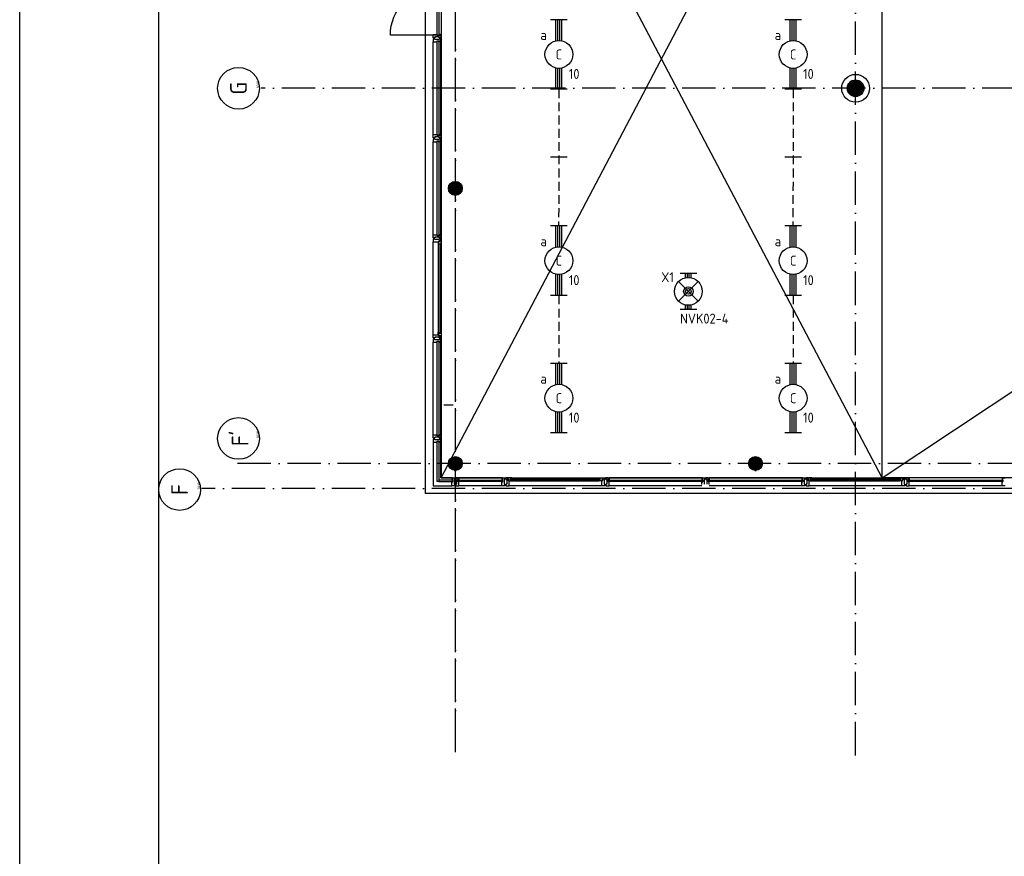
# Model space of a CAD drawing. Header units: millimetres. Extents: x 90707 to 259985, y -1262 to 84291.
# Tile 7 of 85: x 90707 to 108422, y 34992 to 50041. Entities that reach past the tile are written whole.
import ezdxf
from ezdxf.enums import TextEntityAlignment as Align

# ---------------------------------------------------------------- set-up
doc = ezdxf.new("R2010")
doc.units = ezdxf.units.MM
doc.header["$LTSCALE"] = 100
doc.linetypes.add('DASHDOT', pattern=[9, 6, -1.5, 0, -1.5])
doc.linetypes.add('HIDDEN', pattern=[9.525, 6.35, -3.175])
doc.layers.get('0').update_dxf_attribs({"linetype": 'CONTINUOUS'})
for name, color, linetype in [('AL$1----_ALGEMEEN', 7, 'CONTINUOUS'), ('AL$7----_STRAMIEN', 1, 'DASHDOT'), ('AL$8----_HULPKOLOM', 2, 'CONTINUOUS'), ('AL21----_BUITENWAND', 4, 'CONTINUOUS'), ('AL28----_KONSTRUKTIE', 3, 'CONTINUOUS'), ('AL31----_BUITENKOZ', 7, 'CONTINUOUS'), ('ALN-----_BLOCKNAAM', 2, 'CONTINUOUS'), ('ALXAA---_GEWBETON', 12, 'CONTINUOUS'), ('ALXOU---_GLAS', 7, 'CONTINUOUS'), ('EB63101-_ATTRIB', 2, 'CONTINUOUS'), ('EB63501-_ATTRIB', 2, 'CONTINUOUS'), ('EL63101-_LICHT-ARM', 3, 'CONTINUOUS'), ('EL63501-_NOODVRL-ARM', 3, 'CONTINUOUS'), ('EL6441--_DATACOM', 3, 'CONTINUOUS'), ('KABELGOOT', 8, 'CONTINUOUS'), ('LIJN025', 10, 'CONTINUOUS'), ('LIJN035', 50, 'CONTINUOUS'), ('LIJN050', 90, 'CONTINUOUS'), ('TEKST25', 10, 'CONTINUOUS'), ('TEKST35', 50, 'CONTINUOUS'), ('TEKST50', 90, 'CONTINUOUS'), ('VOLGNUMMER', 7, 'CONTINUOUS')]:
    doc.layers.add(name, color=color, linetype=linetype)
doc.styles.add('1_8', font='ISO', dxfattribs={"height": 1.8})
doc.styles.add('ISO', font='ISO.SHX')
doc.styles.add('NORATT', font='isocp.shx')
doc.styles.add('ROMAND', font='romand')
doc.styles.get("Standard").update_dxf_attribs({"font": 'iso.shx'})

# ---------------------------------------------------------------- blocks, each defined once
blk = doc.blocks.new('A0-GE')
at = {"layer": 'LIJN025'}
blk.add_lwpolyline([(1500, 841), (1500, 0), (0, 0), (0, 841)], close=True, dxfattribs=at)
at = {"layer": 'LIJN050', "const_width": 0.2}
blk.add_lwpolyline([(1495, 836), (25, 836), (25, 5), (1495, 5)], close=True, dxfattribs=at)
at = {"layer": 'TEKST25', "style": 'ROMAND', "width": 2.899115}
blk.add_attdef('STATUS', text='', height=2.5, dxfattribs=at).set_placement((1454, 71.5), (1493, 71.5), align=Align.FIT)
at = {"layer": 'TEKST25', "style": 'ISO'}
for tag, p in [('E', (1455.25, 66)), ('NAAM-E', (1466.75, 66)), ('DATUM-E', (1485, 66)), ('D', (1455.25, 61)), ('NAAM-D', (1466.75, 61)), ('DATUM-D', (1485, 61)), ('C', (1455.25, 56)), ('NAAM-C', (1466.75, 56)), ('DATUM-C', (1485, 56)), ('B', (1455.25, 51)), ('NAAM-B', (1466.75, 51)), ('DATUM-B', (1485, 51)), ('A', (1455.25, 46)), ('NAAM-A', (1466.75, 46)), ('DATUM-A', (1485, 46))]:
    blk.add_attdef(tag, text='', height=2.5, dxfattribs=at).set_placement(p, align=Align.CENTER)
for tag, p in [('DATUM', (1332.75, 36.25)), ('SCHAAL', (1368, 36.25)), ('GETEKEND', (1398.25, 36.25)), ('GECONTOL.', (1433, 36.25)), ('FORMAAT', (1463.25, 28.25))]:
    blk.add_attdef(tag, p, '', height=2.5, dxfattribs=at)
at = {"layer": 'TEKST35', "style": 'ISO'}
for tag, p in [('PROJECT', (1334.5, 72.5)), ('PLAATS', (1334.5, 63.5)), ('INSTALLATIE-REGEL1', (1334.5, 52.5)), ('INSTALLATIE-REGEL2', (1334.5, 43.5))]:
    blk.add_attdef(tag, p, '', height=4, dxfattribs=at)
blk.add_attdef('PROJ.NR.', text='', height=4, dxfattribs=at).set_placement((1481, 23), align=Align.CENTER)
at = {"layer": 'TEKST50', "style": 'ISO'}
blk.add_attdef('FILE-NAAM', text='', height=5, dxfattribs=at).set_placement((1473.5, 7.5), align=Align.CENTER)
blk = doc.blocks.new('EJ3T01')
at = {"color": 0}
for p, q in [((-3.25, -1.5), (-3.25, 1.5)), ((-3.25, 0.52), (-2.44, 0.52)), ((-3.25, 0.17), (-2.49, 0.17)), ((-1.77, 1.77), (1.77, -1.77)), ((1.77, 1.77), (-1.77, -1.77)), ((2.44, 0.52), (3.25, 0.52)), ((2.49, 0.17), (3.25, 0.17)), ((3.25, -1.5), (3.25, 1.5)), ((-3.25, -0.17), (-2.49, -0.17)), ((-3.25, -0.52), (-2.44, -0.52)), ((2.44, -0.52), (3.25, -0.52)), ((2.49, -0.17), (3.25, -0.17))]:
    blk.add_line(p, q, dxfattribs=at)
at = {"color": 6}
blk.add_lwpolyline([(1.77, -1.77), (1.75, -1.75)], dxfattribs=at)
at = {"color": 0}
for radius in [2.5, 0.85, 0.5]:
    blk.add_circle((0, 0), radius, dxfattribs=at)
at = {"color": 6, "style": '1_8'}
for tag, flags, p in [('A_CODE', 8, (-3.5, 2.75)), ('SCHAK', 8, (3.5, 2.75)), ('GROEP', 8, (-3.5, -2.75)), ('KAST', 9, (3.5, -2.75))]:
    blk.add_attdef(tag, text='', height=1.8, dxfattribs=dict(at, flags=flags)).set_placement(p, align=Align.MIDDLE)
blk = doc.blocks.new('EJ3T20')
at = {"color": 0}
for p, q in [((-6.25, -1.5), (-6.25, 1.5)), ((-6.25, -1.5), (-6.25, 1.5)), ((-6.25, 0.52), (-2.44, 0.52)), ((-6.25, 0.52), (-2.44, 0.52)), ((-6.25, 0.17), (-2.49, 0.17)), ((-6.25, 0.17), (-2.49, 0.17)), ((2.44, 0.52), (6.25, 0.52)), ((2.44, 0.52), (6.25, 0.52)), ((2.49, 0.17), (6.25, 0.17)), ((2.49, 0.17), (6.25, 0.17)), ((6.25, -1.5), (6.25, 1.5)), ((6.25, -1.5), (6.25, 1.5)), ((-6.25, -0.17), (-2.49, -0.17)), ((-6.25, -0.17), (-2.49, -0.17)), ((-6.25, -0.52), (-2.44, -0.52)), ((-6.25, -0.52), (-2.44, -0.52)), ((2.44, -0.52), (6.25, -0.52)), ((2.44, -0.52), (6.25, -0.52)), ((2.49, -0.17), (6.25, -0.17)), ((2.49, -0.17), (6.25, -0.17))]:
    blk.add_line(p, q, dxfattribs=at)
blk.add_circle((0, 0), 2.5, dxfattribs=at)
blk.add_circle((0, 0), 2.5, dxfattribs=at)
at = {"style": 'NORATT', "flags": 9}
blk.add_attdef('GELIJK', text='', height=1.8, dxfattribs=at).set_placement((3.5, 5), align=Align.MIDDLE_CENTER)
at = {"color": 6}
for tag, style, flags, p in [('SCHAK', 'NORATT', 8, (3.5, 2.75)), ('SCHAK', '1_8', 8, (3.5, 2.75)), ('A_CODE', 'NORATT', 8, (0, 0)), ('A_CODE', '1_8', 8, (0, 0)), ('GROEP', 'NORATT', 8, (-3.5, -2.75)), ('GROEP', '1_8', 8, (-3.5, -2.75)), ('KAST', 'NORATT', 9, (3.5, -2.75)), ('KAST', '1_8', 9, (3.5, -2.75))]:
    blk.add_attdef(tag, text='', height=1.8, dxfattribs=dict(at, style=style, flags=flags)).set_placement(p, align=Align.MIDDLE)
blk = doc.blocks.new('1010')
at = {"layer": 'AL$7----_STRAMIEN', "color": 7, "linetype": 'Continuous'}
blk.add_circle((0, 750), 750, dxfattribs=at)
at = {"layer": 'AL$7----_STRAMIEN', "color": 3, "linetype": 'Continuous'}
blk.add_attdef('STR-NAAM', text='', height=600, rotation=360, dxfattribs=at).set_placement((0, 750), align=Align.MIDDLE)
at = {"layer": 'ALN-----_BLOCKNAAM', "linetype": 'Continuous'}
blk.add_text('1010', height=100, dxfattribs=at).set_placement((0, 0))
blk = doc.blocks.new('A$Cca306792')
at = {"layer": 'AL$1----_ALGEMEEN', "color": 8}
for p, q in [((7171, 43063), (15105, 58136)), ((15105, 43063), (7171, 58135)), ((7171, 58135), (7171, 43063)), ((15105, 43063), (15105, 58136)), ((15105, 43063), (32566, 54657)), ((15105, 43063), (15105, 54657)), ((7171, 43063), (15105, 43063)), ((32566, 43059), (15105, 43063))]:
    blk.add_line(p, q, dxfattribs=at)
at = {"layer": 'AL$7----_STRAMIEN', "color": 1}
for points in [[(7428, 38313), (7428, 78902)], [(7428, 38128), (7428, 78717)], [(14628, 38070), (14628, 78659)], [(146222, 50070), (3931, 50070)], [(135522, 43320), (3452, 43320)], [(146222, 42870), (2867, 42870)]]:
    blk.add_lwpolyline(points, dxfattribs=at)
at = {"layer": 'AL$8----_HULPKOLOM', "color": 8}
blk.add_circle((14628, 50070), 250, dxfattribs=at)
blk.add_circle((14628, 50070), 250, dxfattribs=at)
at = {"layer": 'AL21----_BUITENWAND', "color": 8}
for p, q in [((6888, 42780), (6888, 58020)), ((35328, 42780), (6888, 42780))]:
    blk.add_line(p, q, dxfattribs=at)
at = {"layer": 'AL28----_KONSTRUKTIE', "color": 8}
for centre, radius in [((14628, 50070), 150), ((14628, 50070), 150), ((7428, 48270), 125), ((7428, 48270), 125), ((7428, 43320), 125), ((7428, 43320), 125), ((12828, 43320), 125), ((12828, 43320), 125)]:
    blk.add_circle(centre, radius, dxfattribs=at)
at = {"layer": 'AL31----_BUITENKOZ', "color": 8, "linetype": 'Continuous'}
for p, q in [((7035, 50961), (7029, 50961)), ((7029, 50961), (7029, 50942)), ((7029, 50942), (7029, 50905)), ((7029, 50905), (7036, 50905)), ((7049, 50961), (7035, 50961)), ((7036, 50905), (7040, 50905)), ((7040, 50905), (7048, 50905)), ((7048, 50905), (7101, 50905)), ((7058, 50961), (7049, 50961)), ((7049, 50961), (7049, 50961)), ((7058, 50947), (7058, 50961)), ((7138, 50947), (7058, 50947)), ((7101, 50905), (7101, 50922)), ((7101, 50922), (7168, 50922)), ((7131, 50922), (7163, 50922)), ((7131, 50905), (7131, 50922)), ((7168, 50905), (7131, 50905)), ((7148, 50961), (7138, 50961)), ((7138, 50961), (7138, 50947)), ((7162, 50961), (7148, 50961)), ((7148, 50961), (7148, 50961)), ((7168, 50961), (7162, 50961)), ((7163, 50922), (7163, 50917)), ((7163, 50917), (7168, 50917)), ((7168, 50922), (7168, 50961)), ((7168, 50917), (7168, 50905)), ((7029, 49198), (7029, 49235)), ((7029, 49235), (7036, 49235)), ((7029, 49179), (7029, 49198)), ((7035, 49179), (7029, 49179)), ((7035, 49161), (7029, 49161)), ((7029, 49161), (7029, 49142)), ((7029, 49142), (7029, 49105)), ((7029, 49105), (7036, 49105)), ((7049, 49179), (7035, 49179)), ((7049, 49161), (7035, 49161)), ((7036, 49235), (7040, 49235)), ((7036, 49105), (7040, 49105)), ((7040, 49235), (7048, 49235)), ((7040, 49105), (7048, 49105)), ((7048, 49235), (7101, 49235)), ((7048, 49105), (7101, 49105)), ((7058, 49179), (7049, 49179)), ((7049, 49179), (7049, 49179)), ((7058, 49161), (7049, 49161)), ((7049, 49161), (7049, 49161)), ((7138, 49193), (7058, 49193)), ((7058, 49193), (7058, 49179)), ((7058, 49147), (7058, 49161)), ((7138, 49147), (7058, 49147)), ((7101, 49235), (7101, 49218)), ((7101, 49218), (7168, 49218)), ((7101, 49105), (7101, 49122)), ((7101, 49122), (7168, 49122)), ((7168, 49235), (7131, 49235)), ((7131, 49235), (7131, 49218)), ((7131, 49218), (7163, 49218)), ((7131, 49122), (7163, 49122)), ((7131, 49105), (7131, 49122)), ((7168, 49105), (7131, 49105)), ((7138, 49179), (7138, 49193)), ((7148, 49179), (7138, 49179)), ((7148, 49161), (7138, 49161)), ((7138, 49161), (7138, 49147)), ((7162, 49179), (7148, 49179)), ((7148, 49179), (7148, 49179)), ((7162, 49161), (7148, 49161)), ((7148, 49161), (7148, 49161)), ((7168, 49179), (7162, 49179)), ((7168, 49161), (7162, 49161)), ((7163, 49218), (7163, 49223)), ((7163, 49223), (7168, 49223)), ((7163, 49122), (7163, 49117)), ((7163, 49117), (7168, 49117)), ((7168, 49223), (7168, 49235)), ((7168, 49218), (7168, 49179)), ((7168, 49122), (7168, 49161)), ((7168, 49117), (7168, 49105)), ((7029, 47398), (7029, 47435)), ((7029, 47435), (7036, 47435)), ((7029, 47379), (7029, 47398)), ((7035, 47379), (7029, 47379)), ((7049, 47379), (7035, 47379)), ((7036, 47435), (7040, 47435)), ((7040, 47435), (7048, 47435)), ((7048, 47435), (7101, 47435)), ((7058, 47379), (7049, 47379)), ((7049, 47379), (7049, 47379)), ((7138, 47393), (7058, 47393)), ((7058, 47393), (7058, 47379)), ((7101, 47435), (7101, 47418)), ((7101, 47418), (7168, 47418)), ((7168, 47435), (7131, 47435)), ((7131, 47435), (7131, 47418)), ((7131, 47418), (7163, 47418)), ((7138, 47379), (7138, 47393)), ((7148, 47379), (7138, 47379)), ((7162, 47379), (7148, 47379)), ((7148, 47379), (7148, 47379)), ((7168, 47379), (7162, 47379)), ((7163, 47418), (7163, 47423)), ((7163, 47423), (7168, 47423)), ((7168, 47423), (7168, 47435)), ((7168, 47418), (7168, 47379)), ((7035, 45561), (7029, 45561)), ((7029, 45561), (7029, 45542)), ((7029, 45542), (7029, 45505)), ((7049, 45561), (7035, 45561)), ((7058, 45561), (7049, 45561)), ((7049, 45561), (7049, 45561)), ((7058, 45547), (7058, 45561)), ((7138, 45547), (7058, 45547)), ((7148, 45561), (7138, 45561)), ((7138, 45561), (7138, 45547)), ((7162, 45561), (7148, 45561)), ((7148, 45561), (7148, 45561)), ((7168, 45561), (7162, 45561)), ((7168, 45522), (7168, 45561)), ((7029, 45505), (7036, 45505)), ((7036, 45505), (7040, 45505)), ((7040, 45505), (7048, 45505)), ((7048, 45505), (7101, 45505)), ((7101, 45505), (7101, 45522)), ((7101, 45522), (7168, 45522)), ((7131, 45522), (7163, 45522)), ((7131, 45505), (7131, 45522)), ((7168, 45505), (7131, 45505)), ((7163, 45522), (7163, 45517)), ((7163, 45517), (7168, 45517)), ((7168, 45517), (7168, 45505)), ((7029, 43798), (7029, 43835)), ((7029, 43835), (7036, 43835)), ((7029, 43779), (7029, 43798)), ((7035, 43779), (7029, 43779)), ((7035, 43761), (7029, 43761)), ((7029, 43761), (7029, 43742)), ((7049, 43779), (7035, 43779)), ((7049, 43761), (7035, 43761)), ((7036, 43835), (7040, 43835)), ((7040, 43835), (7048, 43835)), ((7048, 43835), (7101, 43835)), ((7058, 43779), (7049, 43779)), ((7049, 43779), (7049, 43779)), ((7059, 43761), (7049, 43761)), ((7049, 43761), (7049, 43761)), ((7138, 43793), (7058, 43793)), ((7058, 43793), (7058, 43779)), ((7059, 43747), (7059, 43761)), ((7101, 43835), (7101, 43818)), ((7101, 43818), (7168, 43818)), ((7168, 43835), (7131, 43835)), ((7131, 43835), (7131, 43818)), ((7131, 43818), (7163, 43818)), ((7138, 43779), (7138, 43793)), ((7148, 43779), (7138, 43779)), ((7148, 43761), (7139, 43761)), ((7139, 43761), (7139, 43747)), ((7162, 43779), (7148, 43779)), ((7148, 43779), (7148, 43779)), ((7162, 43761), (7148, 43761)), ((7148, 43761), (7148, 43761)), ((7168, 43779), (7162, 43779)), ((7168, 43761), (7162, 43761)), ((7163, 43818), (7163, 43823)), ((7163, 43823), (7168, 43823)), ((7168, 43823), (7168, 43835)), ((7168, 43818), (7168, 43779)), ((7168, 43722), (7168, 43761)), ((7029, 43742), (7029, 43705)), ((7029, 43705), (7036, 43705)), ((7036, 43705), (7040, 43705)), ((7040, 43705), (7048, 43705)), ((7048, 43705), (7101, 43705)), ((7139, 43747), (7059, 43747)), ((7101, 43705), (7101, 43722)), ((7101, 43722), (7168, 43722)), ((7131, 43722), (7163, 43722)), ((7131, 43705), (7131, 43722)), ((7168, 43705), (7131, 43705)), ((7163, 43722), (7163, 43717)), ((7163, 43717), (7168, 43717)), ((7168, 43717), (7168, 43705)), ((7375, 43060), (7363, 43060)), ((7363, 43060), (7363, 43023)), ((7375, 43055), (7375, 43060)), ((7380, 43055), (7375, 43055)), ((7380, 43060), (7419, 43060)), ((7380, 42993), (7380, 43060)), ((7380, 43023), (7380, 43055)), ((7419, 43060), (7419, 43054)), ((7419, 43054), (7419, 43040)), ((7476, 43060), (7437, 43060)), ((7437, 43060), (7437, 43054)), ((7437, 43054), (7437, 43040)), ((7476, 42993), (7476, 43060)), ((7476, 43023), (7476, 43055)), ((7476, 43055), (7481, 43055)), ((7481, 43055), (7481, 43060)), ((7481, 43060), (7493, 43060)), ((7493, 43060), (7493, 43023)), ((8275, 43060), (8263, 43060)), ((8263, 43060), (8263, 43023)), ((8275, 43055), (8275, 43060)), ((8280, 43055), (8275, 43055)), ((8280, 43060), (8319, 43060)), ((8280, 42993), (8280, 43060)), ((8280, 43023), (8280, 43055)), ((8319, 43060), (8319, 43054)), ((8319, 43054), (8319, 43040)), ((10176, 43060), (10137, 43060)), ((10137, 43060), (10137, 43054)), ((10137, 43054), (10137, 43040)), ((10176, 42993), (10176, 43060)), ((10176, 43023), (10176, 43055)), ((10176, 43055), (10181, 43055)), ((10181, 43055), (10181, 43060)), ((10181, 43060), (10193, 43060)), ((10193, 43060), (10193, 43023)), ((11875, 43060), (11863, 43060)), ((11863, 43060), (11863, 43023)), ((11875, 43055), (11875, 43060)), ((11880, 43055), (11875, 43055)), ((11880, 43060), (11919, 43060)), ((11880, 42993), (11880, 43060)), ((11880, 43023), (11880, 43055)), ((11919, 43060), (11919, 43054)), ((11919, 43054), (11919, 43040)), ((11976, 43060), (11937, 43060)), ((11937, 43060), (11937, 43054)), ((11937, 43054), (11937, 43040)), ((11976, 42993), (11976, 43060)), ((11976, 43023), (11976, 43055)), ((11976, 43055), (11981, 43055)), ((11981, 43055), (11981, 43060)), ((11981, 43060), (11993, 43060)), ((11993, 43060), (11993, 43023)), ((13675, 43060), (13663, 43060)), ((13663, 43060), (13663, 43023)), ((13675, 43055), (13675, 43060)), ((13680, 43055), (13675, 43055)), ((13680, 43060), (13719, 43060)), ((13680, 42993), (13680, 43060)), ((13680, 43023), (13680, 43055)), ((13719, 43060), (13719, 43054)), ((13719, 43054), (13719, 43040)), ((15576, 43060), (15537, 43060)), ((15537, 43060), (15537, 43054)), ((15537, 43054), (15537, 43040)), ((15576, 42993), (15576, 43060)), ((15576, 43023), (15576, 43055)), ((15576, 43055), (15581, 43055)), ((15581, 43055), (15581, 43060)), ((15581, 43060), (15593, 43060)), ((15593, 43060), (15593, 43023)), ((17275, 43060), (17263, 43060)), ((17263, 43060), (17263, 43023)), ((17275, 43055), (17275, 43060)), ((17280, 43055), (17275, 43055)), ((17280, 43060), (17319, 43060)), ((17280, 42993), (17280, 43060)), ((17280, 43023), (17280, 43055)), ((7363, 43023), (7380, 43023)), ((7363, 42940), (7363, 42993)), ((7363, 42993), (7380, 42993)), ((7363, 42932), (7363, 42940)), ((7363, 42928), (7363, 42932)), ((7363, 42921), (7363, 42928)), ((7400, 42921), (7363, 42921)), ((7419, 42921), (7400, 42921)), ((7419, 43030), (7405, 43030)), ((7405, 43030), (7405, 42950)), ((7405, 42950), (7419, 42950)), ((7419, 43040), (7419, 43040)), ((7419, 43040), (7419, 43030)), ((7419, 42950), (7419, 42941)), ((7419, 42941), (7419, 42941)), ((7419, 42941), (7419, 42927)), ((7419, 42927), (7419, 42921)), ((7437, 43040), (7437, 43040)), ((7437, 43040), (7437, 43030)), ((7437, 43030), (7451, 43030)), ((7451, 42950), (7437, 42950)), ((7437, 42950), (7437, 42941)), ((7437, 42941), (7437, 42941)), ((7437, 42941), (7437, 42927)), ((7437, 42927), (7437, 42921)), ((7437, 42921), (7456, 42921)), ((7451, 43030), (7451, 42950)), ((7456, 42921), (7493, 42921)), ((7493, 43023), (7476, 43023)), ((7493, 42993), (7476, 42993)), ((7493, 42940), (7493, 42993)), ((7493, 42932), (7493, 42940)), ((7493, 42928), (7493, 42932)), ((7493, 42921), (7493, 42928)), ((8263, 43023), (8280, 43023)), ((8263, 42940), (8263, 42993)), ((8263, 42993), (8280, 42993)), ((8263, 42932), (8263, 42940)), ((8263, 42928), (8263, 42932)), ((8263, 42921), (8263, 42928)), ((8300, 42921), (8263, 42921)), ((8319, 42921), (8300, 42921)), ((8319, 43030), (8305, 43030)), ((8305, 43030), (8305, 42950)), ((8305, 42950), (8319, 42950)), ((8319, 43040), (8319, 43040)), ((8319, 43040), (8319, 43030)), ((8319, 42950), (8319, 42941)), ((8319, 42941), (8319, 42941)), ((8319, 42941), (8319, 42927)), ((8319, 42927), (8319, 42921)), ((10137, 43040), (10137, 43040)), ((10137, 43040), (10137, 43030)), ((10137, 43030), (10151, 43030)), ((10151, 42950), (10137, 42950)), ((10137, 42950), (10137, 42941)), ((10137, 42941), (10137, 42941)), ((10137, 42941), (10137, 42927)), ((10137, 42927), (10137, 42921)), ((10137, 42921), (10156, 42921)), ((10151, 43030), (10151, 42950)), ((10156, 42921), (10193, 42921)), ((10193, 43023), (10176, 43023)), ((10193, 42993), (10176, 42993)), ((10193, 42940), (10193, 42993)), ((10193, 42932), (10193, 42940)), ((10193, 42928), (10193, 42932)), ((10193, 42921), (10193, 42928)), ((11863, 43023), (11880, 43023)), ((11863, 42940), (11863, 42993)), ((11863, 42993), (11880, 42993)), ((11919, 43030), (11905, 43030)), ((11905, 43030), (11905, 42950)), ((11919, 43040), (11919, 43040)), ((11919, 43040), (11919, 43030)), ((11937, 43040), (11937, 43040)), ((11937, 43040), (11937, 43030)), ((11937, 43030), (11951, 43030)), ((11951, 43030), (11951, 42950)), ((11993, 43023), (11976, 43023)), ((11993, 42993), (11976, 42993)), ((11993, 42940), (11993, 42993)), ((13663, 43023), (13680, 43023)), ((13663, 42940), (13663, 42993)), ((13663, 42993), (13680, 42993)), ((13663, 42932), (13663, 42940)), ((13663, 42928), (13663, 42932)), ((13663, 42921), (13663, 42928)), ((13700, 42921), (13663, 42921)), ((13719, 42921), (13700, 42921)), ((13719, 43030), (13705, 43030)), ((13705, 43030), (13705, 42950)), ((13705, 42950), (13719, 42950)), ((13719, 43040), (13719, 43040)), ((13719, 43040), (13719, 43030)), ((13719, 42950), (13719, 42940)), ((13719, 42940), (13719, 42940)), ((13719, 42940), (13719, 42927)), ((13719, 42927), (13719, 42921)), ((15537, 43040), (15537, 43040)), ((15537, 43040), (15537, 43030)), ((15537, 43030), (15551, 43030)), ((15551, 42950), (15537, 42950)), ((15537, 42950), (15537, 42941)), ((15537, 42941), (15537, 42941)), ((15537, 42941), (15537, 42927)), ((15537, 42927), (15537, 42921)), ((15537, 42921), (15556, 42921)), ((15551, 43030), (15551, 42950)), ((15556, 42921), (15593, 42921)), ((15593, 43023), (15576, 43023)), ((15593, 42993), (15576, 42993)), ((15593, 42940), (15593, 42993)), ((15593, 42932), (15593, 42940)), ((15593, 42928), (15593, 42932)), ((15593, 42921), (15593, 42928)), ((17263, 43023), (17280, 43023)), ((17263, 42940), (17263, 42993)), ((17263, 42993), (17280, 42993)), ((17263, 42932), (17263, 42940)), ((17263, 42928), (17263, 42932)), ((17263, 42921), (17263, 42928)), ((17300, 42921), (17263, 42921)), ((17319, 42921), (17300, 42921))]:
    blk.add_line(p, q, dxfattribs=at)
at = {"layer": 'AL31----_BUITENKOZ', "color": 8}
for p, q in [((7029, 49235), (7029, 50905)), ((7168, 49235), (7168, 50905)), ((7029, 47435), (7029, 49105)), ((7168, 47435), (7168, 49105)), ((7059, 47361), (7029, 47361)), ((7029, 47361), (7029, 47305)), ((7029, 45635), (7029, 47305)), ((7029, 47305), (7117, 47305)), ((7059, 47347), (7059, 47361)), ((7139, 47347), (7059, 47347)), ((7117, 47305), (7117, 47314)), ((7117, 47314), (7132, 47314)), ((7132, 47310), (7117, 47310)), ((7117, 47310), (7117, 47305)), ((7117, 47305), (7117, 47258)), ((7132, 47314), (7132, 47328)), ((7132, 47328), (7168, 47328)), ((7132, 47302), (7132, 47310)), ((7137, 47302), (7132, 47302)), ((7167, 47324), (7137, 47324)), ((7137, 47324), (7137, 47302)), ((7168, 47361), (7139, 47361)), ((7139, 47361), (7139, 47347)), ((7167, 47317), (7167, 47324)), ((7171, 47315), (7167, 47317)), ((7168, 47328), (7168, 47361)), ((7171, 47272), (7171, 47315)), ((7117, 47258), (7117, 45682)), ((7117, 47258), (7130, 47255)), ((7130, 47255), (7130, 47272)), ((7130, 47272), (7171, 47272)), ((7169, 47272), (7155, 47272)), ((7155, 47272), (7155, 47255)), ((7155, 47255), (7169, 47255)), ((7169, 47255), (7169, 47272)), ((7171, 47258), (7171, 45682)), ((7029, 45579), (7029, 45635)), ((7029, 45635), (7117, 45635)), ((7059, 45579), (7029, 45579)), ((7139, 45593), (7059, 45593)), ((7059, 45593), (7059, 45579)), ((7117, 45682), (7130, 45684)), ((7117, 45635), (7117, 45682)), ((7117, 45635), (7117, 45626)), ((7117, 45629), (7117, 45635)), ((7132, 45629), (7117, 45629)), ((7117, 45626), (7132, 45626)), ((7130, 45684), (7130, 45667)), ((7130, 45667), (7171, 45667)), ((7137, 45637), (7132, 45637)), ((7132, 45637), (7132, 45629)), ((7132, 45626), (7132, 45612)), ((7132, 45612), (7168, 45612)), ((7137, 45615), (7137, 45637)), ((7167, 45615), (7137, 45615)), ((7139, 45579), (7139, 45593)), ((7168, 45579), (7139, 45579)), ((7155, 45667), (7155, 45684)), ((7155, 45684), (7169, 45684)), ((7169, 45667), (7155, 45667)), ((7171, 45624), (7167, 45622)), ((7167, 45622), (7167, 45615)), ((7168, 45612), (7168, 45579)), ((7169, 45684), (7169, 45667)), ((7171, 45667), (7171, 45624)), ((7029, 43835), (7029, 45505)), ((7168, 43835), (7168, 45505)), ((7029, 43705), (7029, 42921)), ((7168, 43060), (7168, 43705)), ((7363, 43060), (7168, 43060)), ((8263, 43060), (7493, 43060)), ((8337, 43060), (8337, 43030)), ((8370, 43060), (8337, 43060)), ((8370, 43024), (8370, 43060)), ((8381, 43058), (8374, 43058)), ((8374, 43058), (8374, 43029)), ((8383, 43063), (8381, 43058)), ((8426, 43063), (8383, 43063)), ((8426, 43022), (8426, 43063)), ((8426, 43060), (8426, 43047)), ((8443, 43060), (8426, 43060)), ((8426, 43047), (8443, 43047)), ((8440, 43063), (10016, 43063)), ((8443, 43047), (8443, 43060)), ((10014, 43047), (10014, 43060)), ((10014, 43060), (10031, 43060)), ((10031, 43047), (10014, 43047)), ((10031, 43022), (10031, 43063)), ((10031, 43063), (10074, 43063)), ((10031, 43060), (10031, 43047)), ((10074, 43063), (10076, 43058)), ((10076, 43058), (10083, 43058)), ((10083, 43058), (10083, 43029)), ((10086, 43024), (10086, 43060)), ((10086, 43060), (10119, 43060)), ((10119, 43060), (10119, 43030)), ((11863, 43060), (10193, 43060)), ((13663, 43060), (11993, 43060)), ((13737, 43060), (13737, 43030)), ((13770, 43060), (13737, 43060)), ((13770, 43024), (13770, 43060)), ((13781, 43058), (13774, 43058)), ((13774, 43058), (13774, 43029)), ((13783, 43063), (13781, 43058)), ((13826, 43063), (13783, 43063)), ((13826, 43022), (13826, 43063)), ((13826, 43060), (13826, 43047)), ((13843, 43060), (13826, 43060)), ((13826, 43047), (13843, 43047)), ((13840, 43063), (15416, 43063)), ((13843, 43047), (13843, 43060)), ((15414, 43047), (15414, 43060)), ((15414, 43060), (15431, 43060)), ((15431, 43047), (15414, 43047)), ((15431, 43022), (15431, 43063)), ((15431, 43063), (15474, 43063)), ((15431, 43060), (15431, 43047)), ((15474, 43063), (15476, 43058)), ((15476, 43058), (15483, 43058)), ((15483, 43058), (15483, 43029)), ((15486, 43024), (15486, 43060)), ((15486, 43060), (15519, 43060)), ((15519, 43060), (15519, 43030)), ((17263, 43060), (15593, 43060)), ((7029, 42921), (7363, 42921)), ((8263, 42921), (7493, 42921)), ((8337, 43030), (8351, 43030)), ((8351, 42950), (8337, 42950)), ((8337, 42950), (8337, 42921)), ((8337, 42921), (8393, 42921)), ((8351, 43030), (8351, 42950)), ((8384, 43024), (8370, 43024)), ((8374, 43029), (8396, 43029)), ((8384, 43009), (8384, 43024)), ((8393, 43009), (8384, 43009)), ((8396, 43024), (8388, 43024)), ((8388, 43024), (8388, 43009)), ((8388, 43009), (8393, 43009)), ((8393, 42921), (8393, 43009)), ((8393, 43009), (8440, 43009)), ((10063, 42921), (8393, 42921)), ((8396, 43029), (8396, 43024)), ((8443, 43022), (8426, 43022)), ((8440, 43009), (8443, 43022)), ((8440, 43009), (10016, 43009)), ((10016, 43009), (10014, 43022)), ((10014, 43022), (10031, 43022)), ((10063, 43009), (10016, 43009)), ((10083, 43029), (10061, 43029)), ((10061, 43029), (10061, 43024)), ((10061, 43024), (10069, 43024)), ((10063, 42921), (10063, 43009)), ((10063, 43009), (10072, 43009)), ((10069, 43009), (10063, 43009)), ((10119, 42921), (10063, 42921)), ((10069, 43024), (10069, 43009)), ((10072, 43009), (10072, 43024)), ((10072, 43024), (10086, 43024)), ((10119, 43030), (10105, 43030)), ((10105, 43030), (10105, 42950)), ((10105, 42950), (10119, 42950)), ((10119, 42950), (10119, 42921)), ((11863, 42921), (10193, 42921)), ((13663, 42921), (11993, 42921)), ((13737, 43030), (13751, 43030)), ((13751, 42950), (13737, 42950)), ((13737, 42950), (13737, 42921)), ((13737, 42921), (13793, 42921)), ((13751, 43030), (13751, 42950)), ((13784, 43024), (13770, 43024)), ((13774, 43029), (13796, 43029)), ((13784, 43009), (13784, 43024)), ((13793, 43009), (13784, 43009)), ((13796, 43024), (13788, 43024)), ((13788, 43024), (13788, 43009)), ((13788, 43009), (13793, 43009)), ((13793, 42921), (13793, 43009)), ((13793, 43009), (13840, 43009)), ((15463, 42921), (13793, 42921)), ((13796, 43029), (13796, 43024)), ((13843, 43022), (13826, 43022)), ((13840, 43009), (13843, 43022)), ((13840, 43009), (15416, 43009)), ((15416, 43009), (15414, 43022)), ((15414, 43022), (15431, 43022)), ((15463, 43009), (15416, 43009)), ((15483, 43029), (15461, 43029)), ((15461, 43029), (15461, 43024)), ((15461, 43024), (15469, 43024)), ((15463, 42921), (15463, 43009)), ((15463, 43009), (15472, 43009)), ((15469, 43009), (15463, 43009)), ((15519, 42921), (15463, 42921)), ((15469, 43024), (15469, 43009)), ((15472, 43009), (15472, 43024)), ((15472, 43024), (15486, 43024)), ((15519, 43030), (15505, 43030)), ((15505, 43030), (15505, 42950)), ((15505, 42950), (15519, 42950)), ((15519, 42950), (15519, 42921)), ((17263, 42921), (15593, 42921))]:
    blk.add_line(p, q, dxfattribs=at)
blk.add_lwpolyline([(7103, 51024), (6258, 51024, -0.414214), (7103, 51870, -0.414214)], format="xyb", dxfattribs=at)
at = {"layer": 'AL31----_BUITENKOZ', "color": 8, "linetype": 'Continuous'}
for points in [[(7168, 51018), (7168, 50979), (7162, 50979), (7148, 50979), (7148, 50979), (7138, 50979), (7138, 50993), (7058, 50993), (7058, 50979), (7049, 50979), (7049, 50979), (7035, 50979), (7029, 50979), (7029, 50998), (7029, 51035), (7036, 51035), (7040, 51035), (7048, 51035), (7101, 51035), (7101, 51018)], [(7131, 51018), (7163, 51018), (7163, 51023), (7168, 51023), (7168, 51035), (7131, 51035)]]:
    blk.add_lwpolyline(points, close=True, dxfattribs=at)
at = {"layer": 'ALXAA---_GEWBETON', "color": 8}
for p, q in [((14508, 49980), (14508, 50160)), ((14508, 49980), (14508, 50160)), ((14528, 49958), (14528, 50181)), ((14528, 49958), (14528, 50181)), ((14548, 49943), (14548, 50196)), ((14548, 49943), (14548, 50196)), ((14568, 49932), (14568, 50207)), ((14568, 49932), (14568, 50207)), ((14588, 49925), (14588, 50214)), ((14588, 49925), (14588, 50214)), ((14608, 49921), (14608, 50218)), ((14608, 49921), (14608, 50218)), ((14628, 49920), (14628, 50220)), ((14628, 49920), (14628, 50220)), ((14648, 49921), (14648, 50218)), ((14648, 49921), (14648, 50218)), ((14668, 49925), (14668, 50214)), ((14668, 49925), (14668, 50214)), ((14688, 49932), (14688, 50207)), ((14688, 49932), (14688, 50207)), ((14708, 49943), (14708, 50196)), ((14708, 49943), (14708, 50196)), ((14728, 49958), (14728, 50181)), ((14728, 49958), (14728, 50181)), ((14748, 49980), (14748, 50160)), ((14748, 49980), (14748, 50160)), ((14488, 50016), (14488, 50123)), ((14488, 50016), (14488, 50123)), ((14768, 50016), (14768, 50123)), ((14768, 50016), (14768, 50123)), ((7348, 48365), (7509, 48365)), ((7348, 48365), (7509, 48365)), ((7381, 48385), (7476, 48385)), ((7381, 48385), (7476, 48385)), ((7303, 48265), (7553, 48265)), ((7303, 48265), (7553, 48265)), ((7304, 48285), (7552, 48285)), ((7304, 48285), (7552, 48285)), ((7306, 48245), (7551, 48245)), ((7306, 48245), (7551, 48245)), ((7309, 48305), (7548, 48305)), ((7309, 48305), (7548, 48305)), ((7311, 48225), (7545, 48225)), ((7311, 48225), (7545, 48225)), ((7316, 48325), (7540, 48325)), ((7316, 48325), (7540, 48325)), ((7321, 48205), (7536, 48205)), ((7321, 48205), (7536, 48205)), ((7329, 48345), (7528, 48345)), ((7329, 48345), (7528, 48345)), ((7336, 48185), (7521, 48185)), ((7336, 48185), (7521, 48185)), ((7359, 48165), (7497, 48165)), ((7359, 48165), (7497, 48165)), ((7415, 48145), (7442, 48145)), ((7415, 48145), (7442, 48145)), ((7348, 43415), (7509, 43415)), ((7348, 43415), (7509, 43415)), ((7381, 43435), (7476, 43435)), ((7381, 43435), (7476, 43435)), ((12748, 43415), (12909, 43415)), ((12748, 43415), (12909, 43415)), ((12781, 43435), (12876, 43435)), ((12781, 43435), (12876, 43435)), ((7303, 43315), (7553, 43315)), ((7303, 43315), (7553, 43315)), ((7304, 43335), (7552, 43335)), ((7304, 43335), (7552, 43335)), ((7306, 43295), (7551, 43295)), ((7306, 43295), (7551, 43295)), ((7309, 43355), (7548, 43355)), ((7309, 43355), (7548, 43355)), ((7311, 43275), (7545, 43275)), ((7311, 43275), (7545, 43275)), ((7316, 43375), (7540, 43375)), ((7316, 43375), (7540, 43375)), ((7321, 43255), (7536, 43255)), ((7321, 43255), (7536, 43255)), ((7329, 43395), (7528, 43395)), ((7329, 43395), (7528, 43395)), ((7336, 43235), (7521, 43235)), ((7336, 43235), (7521, 43235)), ((12703, 43315), (12953, 43315)), ((12703, 43315), (12953, 43315)), ((12704, 43335), (12952, 43335)), ((12704, 43335), (12952, 43335)), ((12706, 43295), (12951, 43295)), ((12706, 43295), (12951, 43295)), ((12709, 43355), (12948, 43355)), ((12709, 43355), (12948, 43355)), ((12711, 43275), (12945, 43275)), ((12711, 43275), (12945, 43275)), ((12716, 43375), (12940, 43375)), ((12716, 43375), (12940, 43375)), ((12721, 43255), (12936, 43255)), ((12721, 43255), (12936, 43255)), ((12729, 43395), (12928, 43395)), ((12729, 43395), (12928, 43395)), ((12736, 43235), (12921, 43235)), ((12736, 43235), (12921, 43235)), ((7359, 43215), (7497, 43215)), ((7359, 43215), (7497, 43215)), ((7415, 43195), (7442, 43195)), ((7415, 43195), (7442, 43195)), ((12759, 43215), (12897, 43215)), ((12759, 43215), (12897, 43215)), ((12815, 43195), (12842, 43195)), ((12815, 43195), (12842, 43195))]:
    blk.add_line(p, q, dxfattribs=at)
at = {"layer": 'ALXOU---_GLAS', "color": 8}
for p, q in [((7103, 50920), (7129, 50920)), ((7103, 49220), (7103, 50920)), ((7129, 50920), (7129, 49220)), ((7129, 49220), (7103, 49220)), ((7103, 49120), (7129, 49120)), ((7103, 47420), (7103, 49120)), ((7129, 49120), (7129, 47420)), ((7129, 47420), (7103, 47420)), ((7132, 47270), (7153, 47270)), ((7132, 45669), (7132, 47270)), ((7153, 47270), (7153, 45669)), ((7153, 45669), (7132, 45669)), ((7103, 45520), (7129, 45520)), ((7103, 43820), (7103, 45520)), ((7129, 45520), (7129, 43820)), ((7129, 43820), (7103, 43820)), ((7103, 43720), (7129, 43720)), ((7103, 42995), (7103, 43720)), ((7129, 43720), (7129, 42995)), ((7129, 42995), (7103, 42995)), ((7378, 43021), (7129, 43021)), ((7129, 43021), (7129, 42995)), ((7129, 42995), (7378, 42995)), ((7378, 42995), (7378, 43021)), ((7478, 42995), (7478, 43021)), ((7478, 43021), (8278, 43021)), ((8278, 42995), (7478, 42995)), ((8278, 43021), (8278, 42995)), ((8428, 43024), (8428, 43045)), ((8428, 43045), (10029, 43045)), ((10029, 43024), (8428, 43024)), ((10029, 43045), (10029, 43024)), ((10178, 42995), (10178, 43021)), ((10178, 43021), (11878, 43021)), ((11878, 42995), (10178, 42995)), ((11878, 43021), (11878, 42995)), ((11978, 42995), (11978, 43021)), ((11978, 43021), (13678, 43021)), ((13678, 42995), (11978, 42995)), ((13678, 43021), (13678, 42995)), ((13828, 43024), (13828, 43045)), ((13828, 43045), (15429, 43045)), ((15429, 43024), (13828, 43024)), ((15429, 43045), (15429, 43024)), ((15578, 42995), (15578, 43021)), ((15578, 43021), (17278, 43021)), ((17278, 42995), (15578, 42995)), ((17278, 43021), (17278, 42995))]:
    blk.add_line(p, q, dxfattribs=at)
blk.add_lwpolyline([(7103, 52720), (7129, 52720), (7129, 51020), (7103, 51020)], close=True, dxfattribs=at)
at = {"layer": 'KABELGOOT'}
blk.add_line((7388, 44368), (7218, 44368), dxfattribs=at)
at = {"layer": 'AL$7----_STRAMIEN', "xscale": 0.5, "yscale": 0.5, "zscale": 0.5, "rotation": 90}
for p, values in [((3901, 50070), {'STR-NAAM': 'G'}), ((3901, 43770), {'STR-NAAM': "F'"}), ((2841, 42851), {'STR-NAAM': 'F'})]:
    blk.add_blockref('1010', p, dxfattribs=at).add_auto_attribs(values)
at = {"layer": 'VOLGNUMMER', "color": 252, "linetype": 'ByBlock'}
for tag, p in [('0.28', (16187, 74214)), ('0.16', (78893, 73105)), ('0.17', (62961, 72994)), ('0.29', (35887, 72529)), ('0.18', (53124, 64542)), ('0.701', (85482, 63517)), ('0.30', (29366, 63128)), ('0.32', (36092, 63166)), ('0.12', (90689, 63024)), ('0.29A', (33165, 62745)), ('0.27', (17657, 61363)), ('0.30', (38191, 61494)), ('0.19', (61479, 61433)), ('0.14', (89762, 60088)), ('0.33', (45869, 59450)), ('0.15', (73454, 57402)), ('0.25', (28058, 57013)), ('0.801', (112714, 57073)), ('0.18A', (61029, 56759)), ('0.26A', (36299, 54851)), ('0.20', (60895, 53506)), ('0.800', (90980, 50804)), ('0.25A', (73288, 48435)), ('0.300', (94483, 48257)), ('0.21', (58702, 48178)), ('0.24', (35041, 47783)), ('0.102', (87631, 47613)), ('0.26', (18559, 46119)), ('0.203', (95795, 46197)), ('0.802', (68387, 42721)), ('0.204', (95497, 42149)), ('0.07B', (66790, 38909)), ('0.702', (95327, 36513))]:
    blk.add_attdef(tag, text='', height=250, dxfattribs=at).set_placement(p, align=Align.MIDDLE_CENTER)
at = {"layer": 'VOLGNUMMER', "color": 8, "linetype": 'ByBlock'}
blk.add_attdef('0.600', text='', height=250, dxfattribs=at).set_placement((96800, 48300), align=Align.MIDDLE_CENTER)

msp = doc.modelspace()

# ---------------------------------------------------------------- linework, layer by layer
at = {"layer": 'LIJN035', "linetype": 'HIDDEN', "ltscale": 0.25}
for p, q in [((100408, 48791), (100404, 46331)), ((104623, 48791), (104619, 46331)), ((100408, 45081), (100406, 43858)), ((104623, 45081), (104621, 43858))]:
    msp.add_line(p, q, dxfattribs=at)
at = {"layer": 'LIJN035'}
for p, q in [((100556, 47568), (100256, 47568)), ((104771, 47568), (104471, 47568))]:
    msp.add_line(p, q, dxfattribs=at)

# ---------------------------------------------------------------- block references
at = {"xscale": 100, "yscale": 100, "zscale": 100}
msp.add_blockref('A0-GE', (90707, 191), dxfattribs=at)
at = {"layer": 'EL63101-_LICHT-ARM'}
ref = msp.add_blockref('EJ3T20', (100408, 49416), dxfattribs=dict(at, xscale=100, yscale=100, zscale=100, rotation=90))
ref.add_attrib('A_CODE', 'C', dxfattribs={"layer": 'EB63101-_ATTRIB', "color": 1, "height": 180, "style": '1_8', "flags": 8}).set_placement((100408, 49416), align=Align.MIDDLE)
ref.add_attrib('GROEP', '10', dxfattribs={"layer": 'EB63101-_ATTRIB', "color": 1, "height": 180, "style": '1_8', "flags": 8}).set_placement((100683, 49066), align=Align.MIDDLE)
ref.add_attrib('SCHAK', 'a', dxfattribs={"layer": 'EB63101-_ATTRIB', "color": 1, "height": 180, "style": '1_8', "flags": 8}).set_placement((100133, 49766), align=Align.MIDDLE)
ref = msp.add_blockref('EJ3T20', (104623, 49416), dxfattribs=dict(at, xscale=100, yscale=100, zscale=100, rotation=90))
ref.add_attrib('A_CODE', 'C', dxfattribs={"layer": 'EB63101-_ATTRIB', "color": 1, "height": 180, "style": '1_8', "flags": 8}).set_placement((104623, 49416), align=Align.MIDDLE)
ref.add_attrib('GROEP', '10', dxfattribs={"layer": 'EB63101-_ATTRIB', "color": 1, "height": 180, "style": '1_8', "flags": 8}).set_placement((104898, 49066), align=Align.MIDDLE)
ref.add_attrib('SCHAK', 'a', dxfattribs={"layer": 'EB63101-_ATTRIB', "color": 1, "height": 180, "style": '1_8', "flags": 8}).set_placement((104348, 49766), align=Align.MIDDLE)
ref = msp.add_blockref('EJ3T20', (100408, 45706), dxfattribs=dict(at, xscale=100, yscale=100, zscale=100, rotation=90))
ref.add_attrib('A_CODE', 'C', dxfattribs={"layer": 'EB63101-_ATTRIB', "color": 1, "height": 180, "style": '1_8', "flags": 8}).set_placement((100408, 45706), align=Align.MIDDLE)
ref.add_attrib('GROEP', '10', dxfattribs={"layer": 'EB63101-_ATTRIB', "color": 1, "height": 180, "style": '1_8', "flags": 8}).set_placement((100683, 45356), align=Align.MIDDLE)
ref.add_attrib('SCHAK', 'a', dxfattribs={"layer": 'EB63101-_ATTRIB', "color": 1, "height": 180, "style": '1_8', "flags": 8}).set_placement((100133, 46056), align=Align.MIDDLE)
ref = msp.add_blockref('EJ3T20', (104623, 45706), dxfattribs=dict(at, xscale=100, yscale=100, zscale=100, rotation=90))
ref.add_attrib('A_CODE', 'C', dxfattribs={"layer": 'EB63101-_ATTRIB', "color": 1, "height": 180, "style": '1_8', "flags": 8}).set_placement((104623, 45706), align=Align.MIDDLE)
ref.add_attrib('GROEP', '10', dxfattribs={"layer": 'EB63101-_ATTRIB', "color": 1, "height": 180, "style": '1_8', "flags": 8}).set_placement((104898, 45356), align=Align.MIDDLE)
ref.add_attrib('SCHAK', 'a', dxfattribs={"layer": 'EB63101-_ATTRIB', "color": 1, "height": 180, "style": '1_8', "flags": 8}).set_placement((104348, 46056), align=Align.MIDDLE)
ref = msp.add_blockref('EJ3T20', (100408, 43233), dxfattribs=dict(at, xscale=100, yscale=100, zscale=100, rotation=90))
ref.add_attrib('A_CODE', 'C', dxfattribs={"layer": 'EB63101-_ATTRIB', "color": 1, "height": 180, "style": '1_8', "flags": 8}).set_placement((100408, 43233), align=Align.MIDDLE)
ref.add_attrib('GROEP', '10', dxfattribs={"layer": 'EB63101-_ATTRIB', "color": 1, "height": 180, "style": '1_8', "flags": 8}).set_placement((100683, 42883), align=Align.MIDDLE)
ref.add_attrib('SCHAK', 'a', dxfattribs={"layer": 'EB63101-_ATTRIB', "color": 1, "height": 180, "style": '1_8', "flags": 8}).set_placement((100133, 43583), align=Align.MIDDLE)
ref = msp.add_blockref('EJ3T20', (104623, 43233), dxfattribs=dict(at, xscale=100, yscale=100, zscale=100, rotation=90))
ref.add_attrib('A_CODE', 'C', dxfattribs={"layer": 'EB63101-_ATTRIB', "color": 1, "height": 180, "style": '1_8', "flags": 8}).set_placement((104623, 43233), align=Align.MIDDLE)
ref.add_attrib('GROEP', '10', dxfattribs={"layer": 'EB63101-_ATTRIB', "color": 1, "height": 180, "style": '1_8', "flags": 8}).set_placement((104898, 42883), align=Align.MIDDLE)
ref.add_attrib('SCHAK', 'a', dxfattribs={"layer": 'EB63101-_ATTRIB', "color": 1, "height": 180, "style": '1_8', "flags": 8}).set_placement((104348, 43583), align=Align.MIDDLE)
at = {"layer": 'EL63501-_NOODVRL-ARM'}
ref = msp.add_blockref('EJ3T01', (102738, 45153), dxfattribs=dict(at, xscale=100, yscale=100, zscale=100, rotation=90))
ref.add_attrib('A_CODE', 'X1', dxfattribs={"layer": 'EB63501-_ATTRIB', "color": 1, "height": 180, "style": '1_8', "flags": 8}).set_placement((102364, 45409), align=Align.MIDDLE)
ref.add_attrib('GROEP', 'NVK02-4', dxfattribs={"layer": 'EB63501-_ATTRIB', "color": 1, "height": 180, "style": '1_8', "flags": 8}).set_placement((103025, 44665), align=Align.MIDDLE)
at = {"layer": 'EL6441--_DATACOM'}
msp.add_blockref('A$Cca306792', (91118, -1262), dxfattribs=at)

doc.saveas('drawing.dxf')
